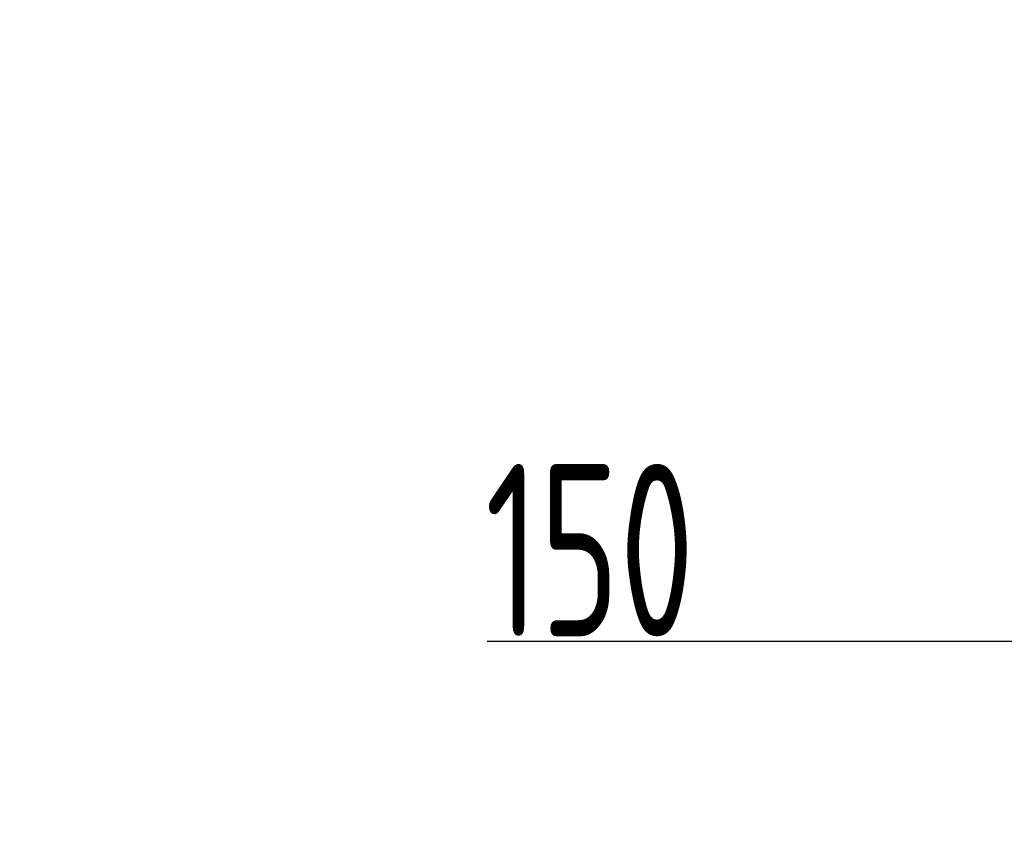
# Model space of a CAD drawing. Header units: millimetres. Extents: x -170 to 6906, y -2212 to 4257.
# Tile 235 of 256: x 4311 to 4596, y 1608 to 1841. Entities that reach past the tile are written whole.
import ezdxf

# ---------------------------------------------------------------- set-up
doc = ezdxf.new("R2010")
doc.units = ezdxf.units.MM
doc.styles.add('PC_TEXTSTYLE', font='ISOCP.SHX', dxfattribs={"width": 0.707, "bigfont": 'GBCBIG.SHX'})
doc.dimstyles.new('GB_DIMSTYLE', dxfattribs={"dimtxt": 50, "dimasz": 40, "dimexe": 1, "dimexo": 0, "dimgap": 1.5, "dimtad": 1, "dimdec": 1, "dimdsep": 46, "dimtxsty": 'PC_TEXTSTYLE', "dimcen": 0, "dimclrd": 256, "dimclrt": 3, "dimadec": 1, "dimazin": 2, "dimtp": 0.1, "dimtm": 0.1, "dimtfac": 0.71, "dimtdec": 1, "dimtmove": 0, "dimatfit": 3, "dimfxl": 1, "dimtfill": 1, "dimarcsym": 0})

# ---------------------------------------------------------------- blocks, each defined once
blk = doc.blocks.new('*D30')
at = {"color": 0, "lineweight": -2, "transparency": 16777216}
for p, q in [((4751.82, 2404.86), (4751.82, 1659.34)), ((4601.97, 1836.27), (4601.97, 1659.34))]:
    blk.add_line(p, q, dxfattribs=at)
at = {"lineweight": -2, "transparency": 16777216}
for p, q in [((4601.97, 1660.34), (4446.17, 1660.34)), ((4711.82, 1660.34), (4641.97, 1660.34))]:
    blk.add_line(p, q, dxfattribs=at)
at = {"lineweight": 18, "transparency": 16777216}
for points in [[(4641.97, 1667.01), (4641.97, 1653.67), (4601.97, 1660.34)], [(4711.82, 1667.01), (4711.82, 1653.67), (4751.82, 1660.34)]]:
    blk.add_solid(points, dxfattribs=at)
at = {"layer": 'Defpoints', "color": 0, "lineweight": 18, "transparency": 16777216}
for p in [(4751.82, 2404.86), (4601.97, 1836.27), (4751.82, 1660.34)]:
    blk.add_point(p, dxfattribs=at)
at = {"color": 3, "lineweight": 18, "transparency": 16777216, "insert": (4475.96, 1686.84), "char_height": 50, "attachment_point": 5, "style": 'PC_TEXTSTYLE'}
blk.add_mtext('150', dxfattribs=at)
blk = doc.blocks.new('*D35')
at = {"color": 0, "lineweight": -2, "transparency": 16777216}
for p, q in [((2903.58, 2536.83), (2903.58, 628.33)), ((4601.97, 1836.27), (4601.97, 628.33))]:
    blk.add_line(p, q, dxfattribs=at)
at = {"lineweight": -2, "transparency": 16777216}
blk.add_line((2943.58, 629.33), (4561.97, 629.33), dxfattribs=at)
at = {"lineweight": 18, "transparency": 16777216}
for points in [[(2943.58, 636), (2943.58, 622.66), (2903.58, 629.33)], [(4561.97, 636), (4561.97, 622.66), (4601.97, 629.33)]]:
    blk.add_solid(points, dxfattribs=at)
at = {"layer": 'Defpoints', "color": 0, "lineweight": 18, "transparency": 16777216}
for p in [(2903.58, 2536.83), (4601.97, 1836.27), (4601.97, 629.33)]:
    blk.add_point(p, dxfattribs=at)
at = {"color": 3, "lineweight": 18, "transparency": 16777216, "insert": (3752.78, 655.83), "char_height": 50, "attachment_point": 5, "style": 'PC_TEXTSTYLE', "bg_fill": 3, "box_fill_scale": 1.1, "bg_fill_color": 256, "bg_fill_true_color": 13158600, "bg_fill_transparency": 0}
blk.add_mtext('1698.4', dxfattribs=at)

msp = doc.modelspace()

# ---------------------------------------------------------------- linework, layer by layer
at = {"lineweight": 18}
for centre, radius, start, end in [((4755.3, 2404.86), 1852.47, 311.27438, 162.6537), ((4461.59, 2048.25), 775.69, 249.72699, 9.26252)]:
    msp.add_arc(centre, radius, start, end, dxfattribs=at)

# ---------------------------------------------------------------- dimensions: what is measured, and where the dimension line sits
dim = msp.add_linear_dim(base=(4751.82, 1660.34), p1=(4601.97, 1836.27), p2=(4751.82, 2404.86), text='150', dimstyle='GB_DIMSTYLE', override={"dimtfill": 0}, dxfattribs=at)
dim.commit()
dim.dimension.update_dxf_attribs({"geometry": '*D30', "text_midpoint": (4475.96, 1660.34), "dimtype": 160})

# ---------------------------------------------------------------- next in the draw order: dimensions: what is measured, and where the dimension line sits
dim = msp.add_linear_dim(base=(4601.97, 629.33), p1=(2903.58, 2536.83), p2=(4601.97, 1836.27), dimstyle='GB_DIMSTYLE', dxfattribs=at)
dim.commit()
dim.dimension.update_dxf_attribs({"geometry": '*D35', "text_midpoint": (3752.78, 655.83)})

doc.saveas('drawing.dxf')
